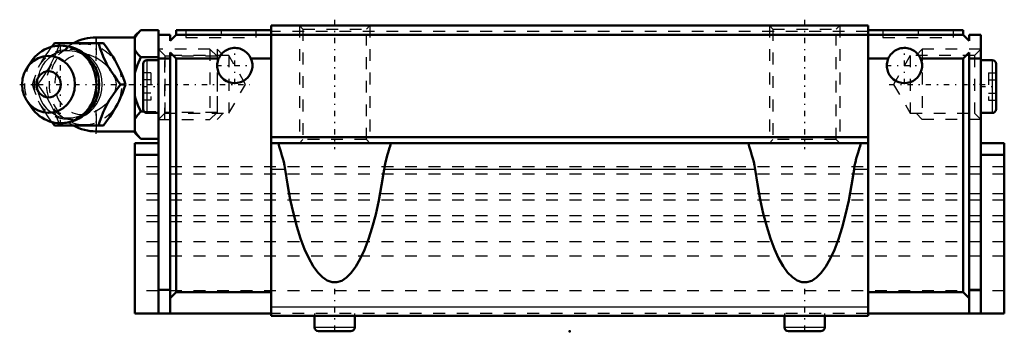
# Model space of a CAD drawing. Header units: millimetres. Extents: x -46.8 to 37, y -0.2 to 26.5.
import ezdxf

# ---------------------------------------------------------------- set-up
doc = ezdxf.new("R2010")
doc.units = ezdxf.units.MM
doc.linetypes.add('Center', pattern=[1.5, 0.45, -0.5, 0.05, -0.5])
doc.linetypes.add('Dashed', pattern=[2, 1, -1])
for name, color, linetype, lineweight in [('2d ConnectionPoints', 7, 'Continuous', 50), ('AM_0', 7, 'Continuous', 50), ('AM_4', 3, 'Continuous', 25), ('AM_5', 3, 'Continuous', 25), ('AM_7', 7, 'Center', 25), ('AM_9', 6, 'Dashed', 25)]:
    doc.layers.add(name, color=color, linetype=linetype, lineweight=lineweight)

# ---------------------------------------------------------------- blocks, each defined once
blk = doc.blocks.new('1_g37jqz7xh4cmgm5y2uvpitn2i________0_in_HSR20C1SS_GK__BLOCK_1B_M6F__0')
at = {"layer": 'AM_0'}
for p, q in [((-36.501, 25.619), (-37, 25.12)), ((-36.501, 25.619), (-35, 25.619)), ((-35, 25.619), (-35, 25.2)), ((-44.077, 24.193), (-43.848, 24.5)), ((-43.848, 24.5), (-39.668, 24.5)), ((-37, 25), (-40.3, 25)), ((-37, 25.12), (-37, 16.88)), ((-45.803, 22.961), (-46.16, 22.441)), ((-36.501, 23.309), (-35, 23.309)), ((-38.227, 21), (-37.795, 21)), ((-46.16, 19.559), (-45.803, 19.039)), ((-36.501, 18.691), (-36.23, 18.691)), ((-43.848, 17.5), (-44.073, 17.801)), ((-43.848, 17.5), (-39.668, 17.5)), ((-40.3, 17), (-37, 17)), ((-37, 16.88), (-36.501, 16.381)), ((-36.501, 16.381), (-35, 16.381))]:
    blk.add_line(p, q, dxfattribs=at)
for points in [[(-36.501, 25.619), (-36.787, 25.297), (-36.905, 25.129), (-37, 24.958)], [(-40.101, 24.5), (-39.921, 23.954), (-39.817, 23.67), (-39.701, 23.378), (-39.613, 23.178), (-39.517, 22.975), (-39.409, 22.764), (-39.293, 22.554), (-39.172, 22.35), (-39.046, 22.149), (-38.777, 21.75), (-38.504, 21.371), (-38.227, 21)], [(-37.795, 21), (-37.915, 21.359), (-38.055, 21.729), (-38.222, 22.125), (-38.414, 22.53), (-38.562, 22.811), (-38.719, 23.091), (-38.892, 23.378), (-39.073, 23.66), (-39.365, 24.086), (-39.668, 24.5)], [(-37, 23.971), (-36.944, 23.864), (-36.749, 23.583), (-36.501, 23.309)], [(-36.501, 23.309), (-36.787, 22.666), (-36.905, 22.33), (-37, 21.987)], [(-38.227, 21), (-38.632, 20.454), (-38.833, 20.17), (-39.028, 19.878), (-39.155, 19.678), (-39.276, 19.475), (-39.394, 19.264), (-39.503, 19.054), (-39.6, 18.85), (-39.689, 18.649), (-39.847, 18.25), (-39.98, 17.871), (-40.101, 17.5)], [(-39.668, 17.5), (-39.405, 17.859), (-39.147, 18.229), (-38.891, 18.625), (-38.65, 19.03), (-38.496, 19.311), (-38.354, 19.591), (-38.22, 19.878), (-38.099, 20.16), (-37.935, 20.586), (-37.795, 21)], [(-37, 20.013), (-36.944, 19.8), (-36.749, 19.238), (-36.501, 18.691)], [(-36.501, 18.691), (-36.787, 18.369), (-36.905, 18.201), (-37, 18.029)], [(-37, 17.042), (-36.944, 16.936), (-36.749, 16.655), (-36.501, 16.381)]]:
    blk.add_lwpolyline(points, dxfattribs=at)
for centre, radius, start, end in [((-40.3, 21), 4, 90, 118.70645), ((-43.343, 21), 3.3, 270, 90), ((-40.3, 21), 4, 241.21008, 270)]:
    blk.add_arc(centre, radius, start, end, dxfattribs=at)
blk.add_ellipse((-43.343, 21), major_axis=(0, 3.3), ratio=0.927184, start_param=2.207257, end_param=7.217521, dxfattribs=at)
for major_axis in [(0, 2.424), (0, -1.117)]:
    blk.add_ellipse((-44.353, 21), major_axis=major_axis, ratio=0.927184, dxfattribs=at)
at = {"layer": 'AM_4'}
for p, q in [((-40.3, 25), (-40.3, 24.501)), ((-40.3, 17.493), (-40.3, 17))]:
    blk.add_line(p, q, dxfattribs=at)
blk.add_ellipse((-42.533, 21), major_axis=(0, 2.971), ratio=0.927184, start_param=3.499913, end_param=5.924864, dxfattribs=at)
at = {"layer": 'AM_5', "linetype": 'Dashed'}
for p, q in [((-34.457, 18), (-34.457, 24)), ((-30, 23.387), (-34.457, 23.387)), ((-30, 18.613), (-34.457, 18.613))]:
    blk.add_line(p, q, dxfattribs=at)
at = {"layer": 'AM_7'}
for p, q in [((-40.3, 16.8), (-40.3, 25.2)), ((-43.343, 17.535), (-43.343, 24.465)), ((-46.808, 21), (-27.21, 21))]:
    blk.add_line(p, q, dxfattribs=at)
at = {"layer": 'AM_9'}
for p, q in [((-40.3, 24.501), (-40.3, 17.493)), ((-30.613, 24), (-35, 24)), ((-30, 23.387), (-30.613, 24)), ((-30.613, 24), (-30.613, 18)), ((-30, 23.387), (-30, 18.613)), ((-45.721, 21), (-45.289, 21)), ((-40.053, 21), (-40.054, 20.908)), ((-40.053, 21.044), (-40.053, 21)), ((-36.23, 18.691), (-35, 18.691)), ((-30.613, 18), (-30, 18.613)), ((-35, 18), (-30.613, 18))]:
    blk.add_line(p, q, dxfattribs=at)
for points in [[(-43.415, 24.5), (-43.536, 24.141), (-43.675, 23.771), (-43.843, 23.375), (-44.035, 22.97), (-44.182, 22.689), (-44.34, 22.409), (-44.513, 22.122), (-44.694, 21.84), (-44.986, 21.414), (-45.289, 21)], [(-40.651, 19.166), (-40.767, 19.02), (-40.916, 18.86), (-41.076, 18.712), (-41.247, 18.58), (-41.426, 18.462), (-41.614, 18.361), (-41.809, 18.276), (-42.009, 18.209), (-42.214, 18.16), (-42.422, 18.128), (-42.632, 18.116), (-42.843, 18.122), (-43.053, 18.147), (-43.26, 18.19), (-43.463, 18.252), (-43.661, 18.332), (-43.853, 18.429), (-44.037, 18.542), (-44.212, 18.672), (-44.376, 18.816), (-44.53, 18.974), (-44.671, 19.145), (-44.8, 19.328), (-44.914, 19.522), (-45.015, 19.725), (-45.1, 19.936), (-45.169, 20.154), (-45.223, 20.377), (-45.26, 20.604), (-45.28, 20.834), (-45.284, 21.064), (-45.271, 21.294), (-45.241, 21.522), (-45.195, 21.747), (-45.133, 21.967), (-45.055, 22.18), (-44.962, 22.386), (-44.855, 22.583), (-44.733, 22.77), (-44.599, 22.946), (-44.452, 23.109), (-44.294, 23.259), (-44.126, 23.395), (-43.948, 23.515), (-43.762, 23.62), (-43.568, 23.708), (-43.369, 23.779), (-43.165, 23.832), (-42.957, 23.867), (-42.748, 23.883), (-42.537, 23.881), (-42.327, 23.86), (-42.119, 23.82), (-41.915, 23.762), (-41.715, 23.686), (-41.522, 23.592), (-41.345, 23.487)], [(-45.025, 22.745), (-44.913, 22.946), (-44.75, 23.22), (-44.577, 23.488), (-44.398, 23.75), (-44.125, 24.129), (-44.077, 24.193)], [(-41.345, 23.487), (-41.337, 23.482), (-41.16, 23.356), (-40.993, 23.214), (-40.837, 23.059), (-40.694, 22.89), (-40.571, 22.723)], [(-39.176, 22.369), (-39.506, 22.691), (-39.905, 23.001), (-40.3, 23.254)], [(-45.721, 21), (-45.604, 21.364), (-45.473, 21.737), (-45.441, 21.824)], [(-38.723, 20.317), (-38.613, 20.663), (-38.578, 21.012), (-38.618, 21.36), (-38.733, 21.706), (-38.923, 22.047), (-39.176, 22.369)], [(-45.412, 20.101), (-45.468, 20.25), (-45.601, 20.629), (-45.721, 21)], [(-45.289, 21), (-45.025, 20.641), (-44.768, 20.271), (-44.511, 19.875), (-44.27, 19.47), (-44.117, 19.189), (-43.975, 18.909), (-43.841, 18.622), (-43.72, 18.34), (-43.556, 17.914), (-43.415, 17.5)], [(-40.3, 18.746), (-39.845, 19.042), (-39.455, 19.354), (-39.135, 19.678), (-38.885, 20.012), (-38.723, 20.317)], [(-44.073, 17.801), (-44.12, 17.864), (-44.389, 18.237), (-44.649, 18.622), (-44.819, 18.893), (-44.978, 19.17), (-45.067, 19.334)]]:
    blk.add_lwpolyline(points, dxfattribs=at)
blk.add_arc((-40.3, 21), 4, 118.70645, 241.21008, dxfattribs=at)
for centre, major_axis in [((-41.318, 21), (0, -3.445)), ((-42.8, 21), (0, -2.965))]:
    blk.add_ellipse(centre, major_axis=major_axis, ratio=0.927184, dxfattribs=at)
for centre, major_axis, start_param, end_param in [((-42.533, 21), (0, 2.971), 5.924864, 7.281317), ((-41.448, 21), (0, -2.572), 2.639469, 6.785309), ((-43.343, 21), (0, 3.3), 0.934336, 2.207257), ((-42.533, 21), (0, 2.971), 2.175238, 3.499913)]:
    blk.add_ellipse(centre, major_axis=major_axis, ratio=0.927184, start_param=start_param, end_param=end_param, dxfattribs=at)
blk = doc.blocks.new('2_HSR20CSSB_M6F11_S_0_in_HSR20C1SS_GK__BLOCK_1B_M6F__0')
at = {"layer": 'AM_0'}
for p, q in [((-25.4, 26), (-25.4, 1.317)), ((25.4, 26), (-25.4, 26)), ((25.4, 26), (25.4, 1.317)), ((-34, 25.2), (-35, 25.2)), ((-35, 1.517), (-35, 25.2)), ((-34, 24.7), (-33.5, 25.2)), ((-34, 25.2), (-34, 24.7)), ((-33.5, 25.6), (-25.4, 25.6)), ((-33.5, 25.2), (-33.5, 25.6)), ((33.5, 25.2), (-33.5, 25.2)), ((33.5, 25.6), (25.4, 25.6)), ((33.5, 25.2), (33.5, 25.6)), ((34, 24.7), (33.5, 25.2)), ((34, 25.2), (35, 25.2)), ((34, 25.2), (34, 24.7)), ((35, 25.2), (35, 1.517)), ((-34, 23.7), (-34, 1.517)), ((-33.5, 23.2), (-34, 23.7)), ((33.5, 23.2), (34, 23.7)), ((34, 23.7), (34, 1.517)), ((-36.3, 22.742), (-36.3, 18.892)), ((-35, 23.067), (-35.975, 23.067)), ((-34, 23.2), (-35, 23.2)), ((-33.5, 23.2), (-33.5, 3.317)), ((-29.875, 23.2), (-33.5, 23.2)), ((-25.4, 23.2), (-27.125, 23.2)), ((25.4, 23.2), (27.125, 23.2)), ((29.875, 23.2), (33.5, 23.2)), ((33.5, 23.2), (33.5, 3.317)), ((34, 23.2), (35, 23.2)), ((35.975, 23.067), (35, 23.067)), ((36.3, 22.742), (36.3, 18.892)), ((-35.975, 18.567), (-35, 18.567)), ((35, 18.567), (35.975, 18.567)), ((-37, 16), (-37, 1.517)), ((-37, 16), (-35, 16)), ((25.4, 16.5), (-25.4, 16.5)), ((25.4, 16), (-25.4, 16)), ((-24.75, 16), (-24.75, 15.919)), ((-15.25, 15.919), (-15.25, 16)), ((15.25, 16), (15.25, 15.919)), ((24.75, 15.919), (24.75, 16)), ((37, 16), (35, 16)), ((37, 16), (37, 1.517)), ((-37, 15), (-35, 15)), ((37, 15), (35, 15)), ((-35, 3.517), (-34, 3.517)), ((35, 3.517), (34, 3.517)), ((-34, 2.817), (-33.5, 3.317)), ((-25.4, 3.317), (-33.5, 3.317)), ((25.4, 3.317), (33.5, 3.317)), ((34, 2.817), (33.5, 3.317)), ((-25.4, 1.517), (-37, 1.517)), ((25.4, 1.317), (-25.4, 1.317)), ((-21.715, 1.317), (-21.715, 0.343)), ((-18.285, 0.343), (-18.285, 1.317)), ((18.285, 1.317), (18.285, 0.343)), ((21.715, 0.343), (21.715, 1.317)), ((25.4, 1.517), (37, 1.517)), ((-21.372, 0), (-18.628, 0)), ((18.628, 0), (21.372, 0))]:
    blk.add_line(p, q, dxfattribs=at)
for points in [[(-27.125, 23.2), (-27.183, 23.318), (-27.25, 23.43), (-27.327, 23.535), (-27.413, 23.634), (-27.508, 23.725), (-27.609, 23.807), (-27.718, 23.88), (-27.833, 23.943), (-27.952, 23.996), (-28.076, 24.039), (-28.203, 24.07), (-28.332, 24.091), (-28.463, 24.1), (-28.594, 24.097), (-28.724, 24.083), (-28.852, 24.058), (-28.978, 24.022), (-29.1, 23.975), (-29.218, 23.917), (-29.33, 23.85), (-29.435, 23.773), (-29.534, 23.687), (-29.625, 23.592), (-29.707, 23.491), (-29.78, 23.382), (-29.843, 23.267), (-29.875, 23.2)], [(27.125, 23.2), (27.183, 23.318), (27.25, 23.43), (27.327, 23.535), (27.413, 23.634), (27.508, 23.725), (27.609, 23.807), (27.718, 23.88), (27.833, 23.943), (27.952, 23.996), (28.076, 24.039), (28.203, 24.07), (28.332, 24.091), (28.463, 24.1), (28.594, 24.097), (28.724, 24.083), (28.852, 24.058), (28.978, 24.022), (29.1, 23.975), (29.218, 23.917), (29.33, 23.85), (29.435, 23.773), (29.534, 23.687), (29.625, 23.592), (29.707, 23.491), (29.78, 23.382), (29.843, 23.267), (29.875, 23.2)], [(-24.75, 15.919), (-24.74, 15.829), (-24.712, 15.708), (-24.669, 15.559), (-24.583, 15.287), (-24.481, 14.962), (-24.405, 14.699), (-24.331, 14.414), (-24.264, 14.11), (-24.207, 13.767)], [(-15.793, 13.767), (-15.74, 14.09), (-15.673, 14.397), (-15.599, 14.685), (-15.522, 14.95), (-15.447, 15.193), (-15.378, 15.408), (-15.319, 15.598), (-15.276, 15.755), (-15.253, 15.875), (-15.25, 15.919)], [(15.25, 15.919), (15.26, 15.829), (15.288, 15.708), (15.331, 15.559), (15.417, 15.287), (15.519, 14.962), (15.595, 14.699), (15.669, 14.414), (15.736, 14.11), (15.793, 13.767)], [(24.207, 13.767), (24.26, 14.09), (24.327, 14.397), (24.401, 14.685), (24.478, 14.95), (24.553, 15.193), (24.622, 15.408), (24.681, 15.598), (24.724, 15.755), (24.747, 15.875), (24.75, 15.919)], [(-15.793, 13.767), (-16.001, 12.413), (-16.24, 11.133), (-16.507, 9.936), (-16.801, 8.832), (-17.12, 7.829), (-17.46, 6.935), (-17.819, 6.156), (-18.195, 5.498), (-18.585, 4.967), (-18.986, 4.566), (-19.394, 4.298), (-19.807, 4.166), (-20.221, 4.171), (-20.634, 4.312), (-21.042, 4.589), (-21.442, 4.998), (-21.831, 5.538), (-22.206, 6.205), (-22.564, 6.992), (-22.903, 7.894), (-23.219, 8.904), (-23.512, 10.015), (-23.777, 11.217), (-24.014, 12.503), (-24.207, 13.767)], [(24.207, 13.767), (23.999, 12.413), (23.76, 11.133), (23.493, 9.936), (23.199, 8.832), (22.88, 7.829), (22.54, 6.935), (22.181, 6.156), (21.805, 5.498), (21.415, 4.967), (21.014, 4.566), (20.606, 4.298), (20.193, 4.166), (19.779, 4.171), (19.366, 4.312), (18.958, 4.589), (18.558, 4.998), (18.169, 5.538), (17.794, 6.205), (17.436, 6.992), (17.097, 7.894), (16.781, 8.904), (16.488, 10.015), (16.223, 11.217), (15.986, 12.503), (15.793, 13.767)]]:
    blk.add_lwpolyline(points, dxfattribs=at)
for centre, radius, start, end in [((-35.975, 22.742), 0.325, 90, 180), ((-28.5, 22.6), 1.5, 156.42182, 23.57818), ((28.5, 22.6), 1.5, 156.42182, 23.57818), ((35.975, 22.742), 0.325, 0, 90), ((-35.975, 18.892), 0.325, 180, 270), ((35.975, 18.892), 0.325, 270, 360), ((-21.372, 0.343), 0.343, 180, 270), ((-18.628, 0.343), 0.343, 270, 360), ((18.628, 0.343), 0.343, 180, 270), ((21.372, 0.343), 0.343, 270, 360)]:
    blk.add_arc(centre, radius, start, end, dxfattribs=at)
at = {"layer": 'AM_4'}
for p, q in [((-35.975, 23.067), (-35.975, 18.567)), ((35.975, 23.067), (35.975, 18.567)), ((-24.207, 13.767), (-25.4, 13.767)), ((15.793, 13.767), (-15.793, 13.767)), ((25.4, 13.767), (24.207, 13.767)), ((25.4, 2.061), (-25.4, 2.061)), ((-21.715, 0.343), (-18.285, 0.343)), ((18.285, 0.343), (21.715, 0.343))]:
    blk.add_line(p, q, dxfattribs=at)
at = {"layer": 'AM_5', "linetype": 'Dashed'}
for p, q in [((-23, 26), (-23, 16)), ((-17, 26), (-17, 16)), ((17, 26), (17, 16)), ((23, 26), (23, 16)), ((-29.5, 23.459), (-30, 24)), ((-30, 24), (-30, 18)), ((29.5, 23.459), (30, 24)), ((35, 24), (30, 24)), ((30, 24), (30, 18)), ((-29.5, 18.541), (-30, 18)), ((29.5, 18.541), (30, 18)), ((35, 18), (30, 18))]:
    blk.add_line(p, q, dxfattribs=at)
at = {"layer": 'AM_7'}
for p, q in [((-20, 26.5), (-20, 15.5)), ((20, 26.5), (20, 15.5)), ((-29.67, 25.63), (-29.67, 24.97)), ((29.67, 25.63), (29.67, 24.97)), ((-28.5, 21.025), (-28.5, 24.175)), ((28.5, 21.025), (28.5, 24.175)), ((-30.075, 22.6), (-26.925, 22.6)), ((26.925, 22.6), (30.075, 22.6)), ((27.21, 21), (35.371, 21)), ((-36.365, 20.817), (-34.935, 20.817)), ((34.935, 20.817), (36.365, 20.817)), ((-20, 3.601), (-20, -0.172)), ((20, 3.601), (20, -0.172))]:
    blk.add_line(p, q, dxfattribs=at)
at = {"layer": 'AM_9'}
for p, q in [((-23, 26), (-22.7, 25.7)), ((-17.3, 25.7), (-17, 26)), ((17, 26), (17.3, 25.7)), ((22.7, 25.7), (23, 26)), ((-32.67, 25.6), (-32.67, 25)), ((-26.67, 25), (-26.67, 25.6)), ((25.4, 25.5), (-25.4, 25.5)), ((-22.7, 25.7), (-22.7, 16.3)), ((-22.7, 25.7), (-17.3, 25.7)), ((-17.3, 16.3), (-17.3, 25.7)), ((17.3, 25.7), (17.3, 16.3)), ((17.3, 25.7), (22.7, 25.7)), ((22.7, 16.3), (22.7, 25.7)), ((26.67, 25.6), (26.67, 25)), ((32.67, 25), (32.67, 25.6)), ((-32.67, 25), (-26.67, 25)), ((26.67, 25), (32.67, 25)), ((-34.459, 23.459), (-35, 24)), ((35, 24), (34.459, 23.459)), ((-29, 23.459), (-34.459, 23.459)), ((-34.459, 23.459), (-34.459, 18.541)), ((-27.581, 21), (-29, 23.459)), ((-29, 23.459), (-29, 18.541)), ((29, 23.459), (27.581, 21)), ((34.459, 23.459), (29, 23.459)), ((29, 23.459), (29, 18.541)), ((34.459, 23.459), (34.459, 18.541)), ((-35.65, 21.972), (-36.3, 21.972)), ((-35.65, 21.972), (-35.65, 19.662)), ((35.65, 21.972), (36.3, 21.972)), ((35.65, 21.972), (35.65, 19.662)), ((-35.65, 21.394), (-36.3, 21.394)), ((-29, 18.541), (-27.581, 21)), ((27.581, 21), (29, 18.541)), ((35.65, 21.394), (36.3, 21.394)), ((-35.65, 20.24), (-36.3, 20.24)), ((35.65, 20.24), (36.3, 20.24)), ((-35.65, 19.662), (-36.3, 19.662)), ((35.65, 19.662), (36.3, 19.662)), ((-35, 18), (-34.459, 18.541)), ((-34.459, 18.541), (-29, 18.541)), ((29, 18.541), (34.459, 18.541)), ((34.459, 18.541), (35, 18)), ((-22.7, 16.3), (-23, 16)), ((-17.3, 16.3), (-22.7, 16.3)), ((-17, 16), (-17.3, 16.3)), ((17.3, 16.3), (17, 16)), ((22.7, 16.3), (17.3, 16.3)), ((23, 16), (22.7, 16.3)), ((37, 14), (-37, 14)), ((37, 13.376), (-37, 13.376)), ((37, 11.689), (-37, 11.689)), ((37, 11.16), (-37, 11.16)), ((37, 9.83), (-37, 9.83)), ((37, 9.314), (-37, 9.314)), ((37, 7.597), (-37, 7.597)), ((37, 6.38), (-37, 6.38)), ((37, 3.45), (-37, 3.45)), ((25.4, 1.517), (-25.4, 1.517)), ((-21.715, 1.517), (-21.715, 1.317)), ((-18.285, 1.317), (-18.285, 1.517)), ((18.285, 1.517), (18.285, 1.317)), ((21.715, 1.317), (21.715, 1.517))]:
    blk.add_line(p, q, dxfattribs=at)

msp = doc.modelspace()

# ---------------------------------------------------------------- linework, layer by layer
at = {"layer": '2d ConnectionPoints'}
for p in [(-35, 21), (35, 21), (0, 0)]:
    msp.add_point(p, dxfattribs=at)

# ---------------------------------------------------------------- block references
for name in ['2_HSR20CSSB_M6F11_S_0_in_HSR20C1SS_GK__BLOCK_1B_M6F__0', '1_g37jqz7xh4cmgm5y2uvpitn2i________0_in_HSR20C1SS_GK__BLOCK_1B_M6F__0']:
    msp.add_blockref(name, (0, 0))

doc.saveas('drawing.dxf')
